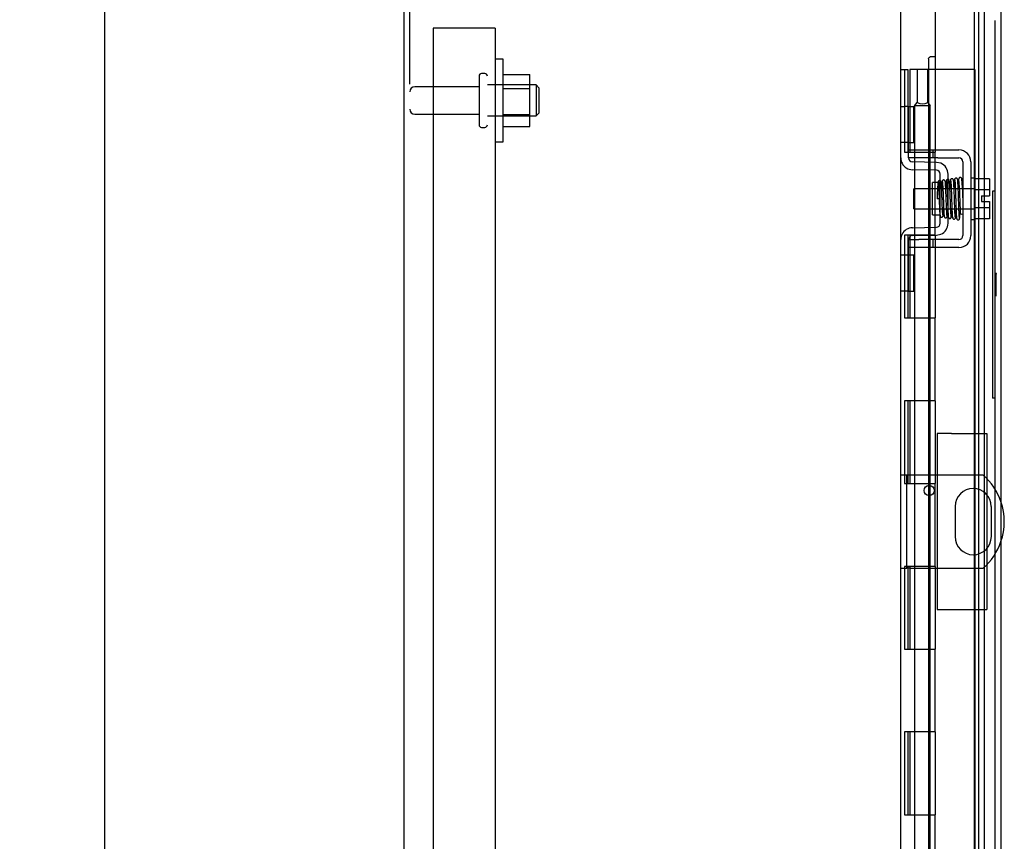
# Model space of a CAD drawing. Header units: inches. Extents: x 1 to 150, y -1 to 99.
# Tile 3 of 23: x 8 to 20, y 47 to 57. Entities that reach past the tile are written whole.
import ezdxf
from ezdxf.enums import TextEntityAlignment as Align
from ezdxf.lldxf.tags import DXFTag

# ---------------------------------------------------------------- set-up
doc = ezdxf.new("R2010")
doc.units = ezdxf.units.IN
doc.header["$MEASUREMENT"] = 0
for name, color, linetype in [('COM40153-1', 7, 'Continuous'), ('COM40153-2', 7, 'Continuous'), ('COM40674', 7, 'Continuous'), ('COM42667', 7, 'Continuous'), ('COM42780', 7, 'Continuous'), ('COM48430', 7, 'Continuous'), ('COM56229', 7, 'Continuous'), ('COM70219', 7, 'Continuous'), ('Default', 7, 'Continuous'), ('HNG10620-20B', 7, 'Continuous'), ('HNG10620-20C', 7, 'Continuous'), ('HNG10620-20P', 7, 'Continuous'), ('NTS166105', 7, 'Continuous'), ('QLB20183', 7, 'Continuous'), ('SCC19011', 7, 'Continuous'), ('SPR20265', 7, 'Continuous'), ('STD26094', 7, 'Continuous'), ('WAF25035', 7, 'Continuous'), ('WAF25059', 7, 'Continuous')]:
    doc.layers.add(name, color=color, linetype=linetype)
doc.styles.add('SEACAD_Times_New_Roman', font='times.ttf')
tags = doc.linetypes.add('HIDDEN2', pattern=[0.1875, 0.125, -0.0625]).pattern_tags.tags
tags[6:7] = [DXFTag(74, 4), DXFTag(75, 0), DXFTag(340, '0'), DXFTag(46, 0.0), DXFTag(50, 0.0), DXFTag(44, 0.0), DXFTag(45, 0.0)]
tags[4:5] = [DXFTag(74, 4), DXFTag(75, 0), DXFTag(340, '0'), DXFTag(46, 0.0), DXFTag(50, 0.0), DXFTag(44, 0.0), DXFTag(45, 0.0)]
doc.dimstyles.new('HAMMOND_(STH_-_120x80)', dxfattribs={"dimtxt": 0.6, "dimasz": 0.75, "dimexe": 0.3, "dimexo": 0.3, "dimgap": 0.15, "dimtad": 0, "dimtih": 1, "dimtoh": 1, "dimzin": 0, "dimdsep": 46, "dimtxsty": 'SEACAD_Times_New_Roman', "dimblk1": '_SE_FILLED', "dimblk2": '_SE_FILLED', "dimsah": 1, "dimcen": 0.3, "dimadec": 0, "dimazin": 0, "dimtfac": 0.8, "dimtofl": 0, "dimtmove": 1, "dimatfit": 3, "dimfxl": 1, "dimtolj": 1, "dimtzin": 0, "dimarcsym": 0})

# ---------------------------------------------------------------- blocks, each defined once
blk = doc.blocks.new('SE4')
at = {"layer": 'COM40153-1', "color": 7, "linetype": 'HIDDEN2'}
for p, q in [((19.036, 51.644), (19.108, 51.644)), ((19.108, 50.519), (19.108, 51.644)), ((19.108, 51.644), (19.144, 51.644)), ((19.144, 51.644), (20.033, 51.644)), ((19.693, 51.263), (19.693, 50.9)), ((20.13, 50.9), (20.13, 51.263)), ((19.036, 50.519), (19.108, 50.519)), ((19.144, 50.519), (19.108, 50.519)), ((19.144, 50.519), (20.033, 50.519))]:
    blk.add_line(p, q, dxfattribs=at)
blk.add_circle((19.38, 51.457), 0.0625, dxfattribs=at)
for centre, radius, start, end in [((19.536, 51.081), 0.75, 18.7969, 48.5904), ((19.911, 51.263), 0.218, 0, 180), ((19.911, 50.9), 0.219, 180, 0), ((19.536, 51.081), 0.75, 311.4096, 341.2031)]:
    blk.add_arc(centre, radius, start, end, dxfattribs=at)
at = {"layer": 'COM40153-1', "color": 7, "linetype": 'Continuous'}
blk.add_arc((19.536, 51.081), 0.75, 341.2031, 18.7969, dxfattribs=at)
at = {"layer": 'COM40153-2', "color": 7, "linetype": 'HIDDEN2'}
for p, q in [((19.649, 52.144), (19.474, 52.144)), ((19.474, 52.144), (19.474, 50.019)), ((19.649, 52.144), (20.074, 52.144)), ((20.074, 52.144), (20.074, 50.019)), ((19.474, 50.019), (19.649, 50.019)), ((19.649, 50.019), (20.074, 50.019))]:
    blk.add_line(p, q, dxfattribs=at)
at = {"layer": 'COM40674', "color": 7, "linetype": 'HIDDEN2'}
for p, q in [((14.015, 57.041), (13.39, 57.041)), ((13.39, 57.041), (13.39, 36.041)), ((14.14, 57.041), (14.015, 57.041)), ((14.14, 57.041), (14.14, 36.041))]:
    blk.add_line(p, q, dxfattribs=at)
at = {"layer": 'COM42667', "color": 7, "linetype": 'HIDDEN2'}
for p, q in [((19.131, 55.568), (19.256, 55.568)), ((19.256, 55.568), (19.423, 55.568)), ((19.423, 55.568), (19.483, 55.568)), ((19.423, 55.568), (19.423, 55.473)), ((19.483, 55.568), (19.739, 55.568)), ((19.131, 55.473), (19.131, 55.511)), ((19.256, 55.473), (19.131, 55.473)), ((19.423, 55.473), (19.256, 55.473)), ((19.483, 55.473), (19.423, 55.473)), ((19.483, 55.473), (19.739, 55.473)), ((19.787, 55.425), (19.787, 54.534)), ((19.882, 55.425), (19.882, 54.534)), ((19.131, 54.486), (19.256, 54.486)), ((19.131, 54.448), (19.131, 54.486)), ((19.423, 54.486), (19.256, 54.486)), ((19.483, 54.486), (19.423, 54.486)), ((19.423, 54.486), (19.423, 54.391)), ((19.739, 54.486), (19.483, 54.486)), ((19.256, 54.391), (19.131, 54.391)), ((19.423, 54.391), (19.256, 54.391)), ((19.483, 54.391), (19.423, 54.391)), ((19.739, 54.391), (19.483, 54.391))]:
    blk.add_line(p, q, dxfattribs=at)
for centre, radius, start, end in [((19.739, 55.425), 0.143, 0, 90), ((19.739, 55.425), 0.048, 0, 90), ((19.739, 54.534), 0.143, 270, 0), ((19.739, 54.534), 0.048, 270, 0)]:
    blk.add_arc(centre, radius, start, end, dxfattribs=at)
at = {"layer": 'COM42780', "color": 7, "linetype": 'HIDDEN2'}
for p, q in [((19.036, 56.095), (19.078, 56.095)), ((19.129, 56.095), (19.078, 56.095)), ((19.129, 56.095), (19.196, 56.095)), ((19.129, 55.658), (19.129, 56.095)), ((19.196, 55.658), (19.196, 56.095)), ((19.078, 55.658), (19.036, 55.658)), ((19.129, 55.658), (19.078, 55.658)), ((19.129, 55.658), (19.196, 55.658)), ((19.131, 55.511), (19.131, 55.658)), ((19.468, 55.419), (19.179, 55.424)), ((19.522, 55.408), (19.468, 55.419)), ((19.466, 55.324), (19.177, 55.33)), ((19.418, 54.784), (19.418, 55.174)), ((19.513, 55.174), (19.418, 55.174)), ((19.513, 54.683), (19.513, 55.276)), ((19.608, 54.683), (19.608, 55.276)), ((19.418, 54.784), (19.513, 54.784)), ((19.177, 54.629), (19.466, 54.635)), ((19.131, 54.301), (19.131, 54.448)), ((19.179, 54.534), (19.468, 54.54)), ((19.468, 54.54), (19.522, 54.551)), ((19.036, 54.301), (19.078, 54.301)), ((19.078, 54.301), (19.129, 54.301)), ((19.129, 54.301), (19.196, 54.301)), ((19.129, 53.864), (19.129, 54.301)), ((19.196, 53.864), (19.196, 54.301)), ((19.078, 53.864), (19.036, 53.864)), ((19.129, 53.864), (19.078, 53.864)), ((19.129, 53.864), (19.196, 53.864))]:
    blk.add_line(p, q, dxfattribs=at)
for centre, radius, start, end in [((19.179, 55.472), 0.143, 180, 206.9082), ((19.179, 55.472), 0.143, 206.9082, 269), ((19.179, 55.472), 0.048, 180, 269), ((19.465, 55.276), 0.143, 0, 66.6665), ((19.465, 55.276), 0.048, 0, 89), ((19.179, 54.486), 0.143, 91, 153.0918), ((19.465, 54.683), 0.048, 271, 0), ((19.465, 54.683), 0.143, 293.3335, 0), ((19.179, 54.486), 0.143, 153.0918, 180), ((19.179, 54.486), 0.048, 91, 180)]:
    blk.add_arc(centre, radius, start, end, dxfattribs=at)
at = {"layer": 'COM48430', "color": 7, "linetype": 'Continuous'}
for p, q in [((13.036, 58.433), (13.036, 34.649)), ((19.036, 34.675), (19.036, 58.408))]:
    blk.add_line(p, q, dxfattribs=at)
at = {"layer": 'COM48430', "color": 7, "linetype": 'HIDDEN2'}
for p, q in [((19.977, 35.815), (19.977, 57.268)), ((20.049, 35.815), (20.049, 57.268))]:
    blk.add_line(p, q, dxfattribs=at)
at = {"layer": 'COM56229', "color": 7, "linetype": 'Continuous'}
for p, q in [((19.451, 57.572), (19.451, 56.541)), ((20.246, 57.536), (20.246, 35.547))]:
    blk.add_line(p, q, dxfattribs=at)
at = {"layer": 'COM56229', "color": 7, "linetype": 'HIDDEN2'}
for p, q in [((19.371, 56.669), (19.371, 36.414)), ((19.397, 56.697), (19.451, 56.697))]:
    blk.add_line(p, q, dxfattribs=at)
blk.add_open_spline([(19.371, 56.669), (19.371, 56.672), (19.373, 56.676), (19.379, 56.685), (19.387, 56.691), (19.397, 56.697)], degree=3, knots=[0.2002495, 0.2002495, 0.2002495, 0.2002495, 0.5, 0.5, 1, 1, 1, 1], dxfattribs=at)
at = {"layer": 'COM70219', "color": 7, "linetype": 'HIDDEN2'}
for p, q in [((19.924, 57.26), (19.924, 57.01)), ((20.174, 57.13), (20.174, 57.01)), ((19.924, 57.01), (19.924, 36.073)), ((20.174, 57.01), (20.174, 36.073))]:
    blk.add_line(p, q, dxfattribs=at)
at = {"layer": 'HNG10620-20B', "color": 7, "linetype": 'Continuous'}
for p, q in [((19.036, 56.541), (19.063, 56.541)), ((19.063, 56.541), (19.08, 56.541)), ((19.08, 56.541), (19.123, 56.541)), ((19.08, 56.541), (19.08, 55.541)), ((19.123, 56.541), (19.123, 55.541)), ((19.08, 55.541), (19.189, 55.541)), ((19.189, 55.541), (19.451, 55.541)), ((19.451, 54.541), (19.451, 55.541)), ((19.189, 54.541), (19.08, 54.541)), ((19.08, 54.541), (19.08, 53.541)), ((19.123, 54.541), (19.123, 53.541)), ((19.451, 54.541), (19.189, 54.541)), ((19.08, 53.541), (19.189, 53.541)), ((19.189, 53.541), (19.451, 53.541)), ((19.451, 52.541), (19.451, 53.541)), ((19.189, 52.541), (19.08, 52.541)), ((19.08, 52.541), (19.08, 51.541)), ((19.123, 52.541), (19.123, 51.541)), ((19.451, 52.541), (19.189, 52.541)), ((19.08, 51.541), (19.189, 51.541)), ((19.189, 51.541), (19.451, 51.541)), ((19.451, 50.541), (19.451, 51.541)), ((19.189, 50.541), (19.08, 50.541)), ((19.08, 50.541), (19.08, 49.541)), ((19.123, 50.541), (19.123, 49.541)), ((19.451, 50.541), (19.189, 50.541)), ((19.08, 49.541), (19.189, 49.541)), ((19.189, 49.541), (19.451, 49.541)), ((19.451, 48.541), (19.451, 49.541)), ((19.189, 48.541), (19.08, 48.541)), ((19.08, 48.541), (19.08, 47.541)), ((19.123, 48.541), (19.123, 47.541)), ((19.451, 48.541), (19.189, 48.541)), ((19.08, 47.541), (19.189, 47.541)), ((19.189, 47.541), (19.451, 47.541)), ((19.451, 46.541), (19.451, 47.541))]:
    blk.add_line(p, q, dxfattribs=at)
at = {"layer": 'HNG10620-20C', "color": 7, "linetype": 'Continuous'}
for p, q in [((19.451, 56.541), (19.144, 56.541)), ((19.144, 56.541), (19.144, 55.541)), ((19.451, 56.541), (19.451, 55.541)), ((19.189, 55.541), (19.451, 55.541)), ((19.144, 54.541), (19.144, 53.541)), ((19.451, 54.541), (19.189, 54.541)), ((19.451, 54.541), (19.451, 53.541)), ((19.189, 53.541), (19.451, 53.541)), ((19.144, 52.541), (19.144, 51.541)), ((19.451, 52.541), (19.189, 52.541)), ((19.451, 52.541), (19.451, 51.541)), ((19.189, 51.541), (19.451, 51.541)), ((19.144, 50.541), (19.144, 49.541)), ((19.451, 50.541), (19.189, 50.541)), ((19.451, 50.541), (19.451, 49.541)), ((19.189, 49.541), (19.451, 49.541)), ((19.144, 48.541), (19.144, 47.541)), ((19.451, 48.541), (19.189, 48.541)), ((19.451, 48.541), (19.451, 47.541)), ((19.189, 47.541), (19.451, 47.541))]:
    blk.add_line(p, q, dxfattribs=at)
at = {"layer": 'HNG10620-20C', "color": 7, "linetype": 'HIDDEN2'}
for p, q in [((19.48, 56.541), (19.451, 56.541)), ((19.931, 56.541), (19.48, 56.541)), ((19.931, 56.541), (19.931, 36.541))]:
    blk.add_line(p, q, dxfattribs=at)
at = {"layer": 'HNG10620-20P', "color": 7, "linetype": 'HIDDEN2'}
for p, q in [((19.233, 56.541), (19.233, 56.141)), ((19.363, 56.141), (19.363, 56.541)), ((19.204, 56.103), (19.233, 56.141)), ((19.363, 56.141), (19.391, 56.103)), ((19.391, 56.103), (19.204, 56.103)), ((19.204, 56.103), (19.204, 36.541)), ((19.391, 36.541), (19.391, 56.103))]:
    blk.add_line(p, q, dxfattribs=at)
blk.add_arc((19.298, 56.257), 0.133, 240.8434, 299.1572, dxfattribs=at)
at = {"layer": 'NTS166105', "color": 7, "linetype": 'HIDDEN2'}
for p, q in [((14.236, 56.48), (14.556, 56.48)), ((14.556, 56.311), (14.556, 56.48)), ((14.236, 56.311), (14.556, 56.311)), ((14.556, 55.996), (14.556, 56.311)), ((14.236, 55.996), (14.556, 55.996)), ((14.556, 55.851), (14.556, 55.996)), ((14.236, 55.851), (14.556, 55.851))]:
    blk.add_line(p, q, dxfattribs=at)
at = {"layer": 'QLB20183', "color": 7, "linetype": 'HIDDEN2'}
for p, q in [((20.144, 55.072), (20.144, 54.697)), ((20.174, 55.072), (20.144, 55.072)), ((20.144, 54.697), (20.144, 52.947)), ((20.191, 54.077), (20.174, 54.077)), ((20.189, 54.069), (20.174, 54.069)), ((20.191, 54.062), (20.174, 54.062)), ((20.189, 54.032), (20.174, 54.032)), ((20.189, 54.077), (20.189, 54.069)), ((20.189, 54.067), (20.189, 54.069)), ((20.189, 54.032), (20.189, 54.062)), ((20.189, 54.035), (20.189, 54.043)), ((20.189, 54.038), (20.191, 54.038)), ((20.189, 53.886), (20.189, 54.032)), ((20.189, 54.017), (20.191, 54.017)), ((20.189, 53.886), (20.174, 53.886)), ((20.191, 53.936), (20.189, 53.936)), ((20.189, 53.85), (20.189, 53.886)), ((20.191, 53.886), (20.189, 53.886)), ((20.191, 53.884), (20.189, 53.884)), ((20.189, 53.85), (20.174, 53.85)), ((20.189, 53.827), (20.174, 53.827)), ((20.189, 53.815), (20.174, 53.815)), ((20.174, 53.813), (20.189, 53.813)), ((20.174, 53.812), (20.191, 53.812)), ((20.189, 53.827), (20.189, 53.85)), ((20.189, 53.849), (20.191, 53.849)), ((20.191, 53.838), (20.189, 53.838)), ((20.191, 53.836), (20.189, 53.836)), ((20.189, 53.815), (20.189, 53.827)), ((20.144, 52.947), (20.144, 52.572)), ((20.174, 52.572), (20.144, 52.572))]:
    blk.add_line(p, q, dxfattribs=at)
at = {"layer": 'SCC19011', "color": 7, "linetype": 'HIDDEN2'}
for p, q in [((20.108, 55.22), (19.927, 55.22)), ((20.108, 55.22), (20.108, 55.088)), ((19.195, 54.857), (19.195, 55.101)), ((19.927, 55.101), (19.195, 55.101)), ((20.108, 55.088), (19.927, 55.088)), ((20.108, 55.088), (20.108, 55.013)), ((20.013, 55.013), (20.013, 54.945)), ((20.013, 55.013), (20.108, 55.013)), ((20.013, 54.945), (20.108, 54.945)), ((20.108, 54.945), (20.108, 54.871)), ((19.195, 54.857), (19.927, 54.857)), ((20.108, 54.871), (19.927, 54.871)), ((20.108, 54.871), (20.108, 54.738)), ((20.108, 54.738), (19.927, 54.738))]:
    blk.add_line(p, q, dxfattribs=at)
at = {"layer": 'SPR20265', "color": 7, "linetype": 'HIDDEN2'}
blk.add_line((19.5, 54.979), (19.474, 54.979), dxfattribs=at)
for centre, radius, start, end in [((14.837, 54.802), 4.919, 0.0554, 4.8416), ((14.806, 54.801), 4.985, 0.0776, 4.8175)]:
    blk.add_arc(centre, radius, start, end, dxfattribs=at)
for start_param, end_param in [(3.158086, 6.283185), (0, 0.029802)]:
    blk.add_ellipse((19.773, 54.807), major_axis=(0.0175, 0), ratio=0.707107, start_param=start_param, end_param=end_param, dxfattribs=at)
for points, knots in [([(19.486, 55.182), (19.486, 55.18), (19.484, 55.173), (19.483, 55.155), (19.481, 55.13), (19.479, 55.098), (19.478, 55.061), (19.476, 55.02), (19.475, 54.995), (19.474, 54.979)], [0.1262894, 0.1262894, 0.1262894, 0.1262894, 0.2522008, 0.3777822, 0.5029693, 0.6277666, 0.7522043, 0.8763068, 1, 1, 1, 1]), ([(19.523, 55.179), (19.523, 55.182), (19.522, 55.188), (19.516, 55.195), (19.509, 55.199), (19.502, 55.199), (19.495, 55.197), (19.49, 55.192), (19.487, 55.187), (19.487, 55.183), (19.487, 55.181)], [0, 0, 0, 0, 0.171749, 0.337669, 0.486578, 0.613302, 0.730062, 0.835396, 0.925606, 1, 1, 1, 1]), ([(19.488, 55.179), (19.488, 55.177), (19.489, 55.174), (19.491, 55.161), (19.492, 55.144), (19.494, 55.118), (19.495, 55.081), (19.497, 55.035), (19.499, 54.995), (19.5, 54.962), (19.501, 54.933), (19.502, 54.904), (19.504, 54.873), (19.505, 54.841), (19.507, 54.811), (19.509, 54.788), (19.511, 54.774), (19.514, 54.766), (19.516, 54.762), (19.522, 54.757), (19.528, 54.756), (19.534, 54.756), (19.54, 54.759), (19.545, 54.765), (19.548, 54.773), (19.55, 54.784), (19.552, 54.809), (19.553, 54.837), (19.554, 54.855), (19.554, 54.856)], [0, 0, 0, 0, 0.0301196, 0.0586081, 0.0854574, 0.1106579, 0.1559788, 0.1946191, 0.2265241, 0.251638, 0.2721305, 0.295476, 0.3223375, 0.3527732, 0.3868757, 0.4231354, 0.4526394, 0.4739288, 0.486996, 0.4950834, 0.5008083, 0.5078207, 0.5159357, 0.5244266, 0.5428694, 0.5635015, 0.6072493, 0.6546651, 0.6589623, 0.6589623, 0.6589623, 0.6589623]), ([(19.544, 54.786), (19.544, 54.786), (19.544, 54.788), (19.543, 54.796), (19.542, 54.812), (19.541, 54.837), (19.539, 54.861), (19.538, 54.891), (19.536, 54.928), (19.535, 54.974), (19.533, 55.025), (19.531, 55.078), (19.529, 55.119), (19.527, 55.147), (19.525, 55.164), (19.524, 55.177), (19.523, 55.18), (19.523, 55.182)], [0.5391741, 0.5391741, 0.5391741, 0.5391741, 0.5497359, 0.5651073, 0.6087488, 0.6321173, 0.6564564, 0.6839586, 0.7158728, 0.7522082, 0.7929324, 0.8380353, 0.8875346, 0.913998, 0.9415612, 0.9702278, 1, 1, 1, 1]), ([(19.536, 55.189), (19.536, 55.186), (19.535, 55.182), (19.533, 55.167), (19.532, 55.149), (19.531, 55.127), (19.53, 55.111), (19.529, 55.103)], [0, 0, 0, 0, 0.0305969, 0.05952, 0.086773, 0.1123696, 0.137374, 0.137374, 0.137374, 0.137374]), ([(19.572, 55.189), (19.572, 55.19), (19.572, 55.192), (19.571, 55.194), (19.57, 55.197), (19.569, 55.2), (19.566, 55.202), (19.563, 55.205), (19.557, 55.207), (19.55, 55.206), (19.543, 55.202), (19.537, 55.194), (19.536, 55.188), (19.535, 55.185)], [0, 0, 0, 0, 0.035882, 0.073188, 0.112909, 0.155738, 0.202044, 0.251913, 0.361271, 0.485727, 0.637722, 0.812554, 1, 1, 1, 1]), ([(19.537, 55.186), (19.537, 55.186), (19.538, 55.186), (19.539, 55.182), (19.541, 55.166), (19.543, 55.135), (19.545, 55.099), (19.546, 55.062), (19.548, 55.028), (19.549, 54.999), (19.55, 54.975), (19.551, 54.952), (19.552, 54.925), (19.553, 54.894), (19.554, 54.859), (19.556, 54.823), (19.558, 54.791), (19.56, 54.768), (19.561, 54.765), (19.562, 54.764)], [0.0396375, 0.0396375, 0.0396375, 0.0396375, 0.0487241, 0.0953207, 0.1818139, 0.2595726, 0.3284618, 0.3883749, 0.4391767, 0.4807714, 0.5131139, 0.542495, 0.5805979, 0.6277082, 0.6838419, 0.7490668, 0.823466, 0.9070858, 0.990791, 0.990791, 0.990791, 0.990791]), ([(19.597, 54.769), (19.596, 54.769), (19.595, 54.772), (19.593, 54.794), (19.591, 54.825), (19.589, 54.86), (19.588, 54.894), (19.587, 54.926), (19.586, 54.952), (19.585, 54.975), (19.584, 54.999), (19.583, 55.028), (19.581, 55.062), (19.58, 55.1), (19.578, 55.137), (19.576, 55.17), (19.574, 55.187), (19.572, 55.192), (19.572, 55.192), (19.572, 55.192)], [0.0131614, 0.0131614, 0.0131614, 0.0131614, 0.0909302, 0.1731077, 0.2464975, 0.3110371, 0.3667215, 0.4135505, 0.4514828, 0.4807599, 0.5130148, 0.5545557, 0.6054108, 0.6655855, 0.7350644, 0.8138842, 0.9020994, 0.9498668, 0.9667033, 0.9667033, 0.9667033, 0.9667033]), ([(19.646, 54.762), (19.645, 54.765), (19.644, 54.771), (19.643, 54.788), (19.642, 54.808), (19.64, 54.839), (19.638, 54.881), (19.636, 54.931), (19.635, 54.975), (19.633, 55.01), (19.632, 55.04), (19.631, 55.069), (19.63, 55.098), (19.629, 55.129), (19.627, 55.157), (19.625, 55.18), (19.623, 55.194), (19.621, 55.203), (19.619, 55.208), (19.611, 55.214), (19.601, 55.215), (19.589, 55.207), (19.585, 55.193), (19.584, 55.18), (19.582, 55.152), (19.58, 55.122), (19.579, 55.105)], [0, 0, 0, 0, 0.0305768, 0.0594791, 0.0867008, 0.1122479, 0.1582281, 0.1975551, 0.2302279, 0.2562485, 0.2767839, 0.2989471, 0.3239655, 0.3518713, 0.3827213, 0.4161286, 0.4448147, 0.466193, 0.4802912, 0.4887473, 0.5040152, 0.5261078, 0.5470225, 0.5675516, 0.6111258, 0.6576751, 0.6576751, 0.6576751, 0.6576751]), ([(19.59, 55.186), (19.59, 55.185), (19.59, 55.184), (19.59, 55.178), (19.592, 55.163), (19.593, 55.139), (19.594, 55.115), (19.596, 55.084), (19.597, 55.044), (19.599, 54.997), (19.601, 54.942), (19.603, 54.884), (19.605, 54.838), (19.607, 54.806), (19.608, 54.785), (19.609, 54.769), (19.61, 54.763), (19.611, 54.76)], [0.5371436, 0.5371436, 0.5371436, 0.5371436, 0.5467738, 0.5621367, 0.6057245, 0.6290473, 0.6534634, 0.6814356, 0.713734, 0.7503896, 0.7913954, 0.8367921, 0.8866151, 0.9132661, 0.9410413, 0.9699536, 1, 1, 1, 1]), ([(19.637, 55.207), (19.636, 55.205), (19.635, 55.201), (19.633, 55.173), (19.631, 55.141), (19.63, 55.119), (19.629, 55.11)], [0, 0, 0, 0, 0.0928144, 0.1763824, 0.2507715, 0.2956084, 0.2956084, 0.2956084, 0.2956084]), ([(19.673, 55.204), (19.672, 55.207), (19.672, 55.211), (19.668, 55.216), (19.664, 55.22), (19.658, 55.222), (19.651, 55.222), (19.645, 55.22), (19.64, 55.215), (19.637, 55.21), (19.637, 55.206), (19.636, 55.204)], [0, 0, 0, 0, 0.147667, 0.223434, 0.298136, 0.43794, 0.563031, 0.685887, 0.803032, 0.90871, 1, 1, 1, 1]), ([(19.637, 55.203), (19.638, 55.201), (19.639, 55.197), (19.642, 55.17), (19.644, 55.134), (19.645, 55.095), (19.647, 55.057), (19.648, 55.023), (19.649, 54.994), (19.65, 54.97), (19.651, 54.944), (19.652, 54.913), (19.653, 54.876), (19.655, 54.837), (19.657, 54.798), (19.659, 54.765), (19.661, 54.749), (19.662, 54.746), (19.663, 54.746), (19.663, 54.746)], [0, 0, 0, 0, 0.0901151, 0.1716361, 0.2445232, 0.3086686, 0.3639725, 0.4103857, 0.4478611, 0.4768065, 0.5094392, 0.5512577, 0.6023326, 0.6627315, 0.7325648, 0.8118938, 0.9008895, 0.9492073, 0.9527343, 0.9527343, 0.9527343, 0.9527343]), ([(19.696, 54.754), (19.696, 54.754), (19.695, 54.756), (19.693, 54.77), (19.691, 54.801), (19.69, 54.839), (19.688, 54.877), (19.687, 54.913), (19.686, 54.944), (19.685, 54.97), (19.684, 54.995), (19.683, 55.023), (19.682, 55.057), (19.68, 55.095), (19.679, 55.135), (19.677, 55.172), (19.675, 55.194), (19.673, 55.204), (19.672, 55.206), (19.672, 55.207)], [0.054891, 0.054891, 0.054891, 0.054891, 0.0961125, 0.1831695, 0.2613409, 0.3305892, 0.3907936, 0.4419037, 0.4838688, 0.5166746, 0.5458002, 0.5835368, 0.6303253, 0.6861586, 0.7510429, 0.8249452, 0.9078284, 0.9527773, 1, 1, 1, 1]), ([(19.685, 55.209), (19.685, 55.201), (19.683, 55.191), (19.682, 55.162), (19.68, 55.139), (19.68, 55.122), (19.679, 55.114)], [0, 0, 0, 0, 0.1150047, 0.1737257, 0.2331549, 0.2762343, 0.2762343, 0.2762343, 0.2762343]), ([(19.721, 55.212), (19.721, 55.213), (19.721, 55.214), (19.721, 55.217), (19.72, 55.22), (19.718, 55.223), (19.716, 55.225), (19.713, 55.227), (19.71, 55.228), (19.705, 55.229), (19.699, 55.229), (19.692, 55.224), (19.686, 55.215), (19.685, 55.209), (19.685, 55.204)], [0, 0, 0, 0, 0.045056, 0.086229, 0.124988, 0.163044, 0.202115, 0.243689, 0.288908, 0.338607, 0.455438, 0.607761, 0.792001, 1, 1, 1, 1]), ([(19.688, 55.208), (19.688, 55.208), (19.689, 55.206), (19.691, 55.193), (19.692, 55.163), (19.694, 55.125), (19.696, 55.086), (19.697, 55.05), (19.698, 55.018), (19.699, 54.992), (19.7, 54.966), (19.701, 54.936), (19.702, 54.901), (19.704, 54.861), (19.705, 54.819), (19.707, 54.78), (19.709, 54.756), (19.711, 54.744), (19.711, 54.742), (19.712, 54.741)], [0.0616803, 0.0616803, 0.0616803, 0.0616803, 0.0948725, 0.18112, 0.2587764, 0.3276664, 0.3876449, 0.43854, 0.4802416, 0.5126801, 0.5421128, 0.5802796, 0.6274621, 0.6836649, 0.7489449, 0.8233649, 0.9069374, 0.9523037, 1, 1, 1, 1]), ([(19.747, 54.744), (19.746, 54.745), (19.746, 54.747), (19.744, 54.758), (19.742, 54.782), (19.74, 54.82), (19.739, 54.861), (19.737, 54.901), (19.736, 54.937), (19.735, 54.966), (19.734, 54.992), (19.733, 55.019), (19.732, 55.05), (19.731, 55.087), (19.729, 55.127), (19.727, 55.167), (19.725, 55.2), (19.723, 55.215), (19.722, 55.218), (19.721, 55.218)], [0, 0, 0, 0, 0.0467125, 0.0912045, 0.1733219, 0.2466176, 0.3110379, 0.36659, 0.413288, 0.4511006, 0.4802798, 0.5124664, 0.5539213, 0.6046829, 0.6647937, 0.7342677, 0.8131786, 0.9016438, 0.9470263, 0.9470263, 0.9470263, 0.9470263]), ([(19.737, 55.223), (19.737, 55.223), (19.735, 55.219), (19.733, 55.2), (19.731, 55.164), (19.73, 55.134), (19.729, 55.118), (19.729, 55.118)], [0.0505388, 0.0505388, 0.0505388, 0.0505388, 0.0986505, 0.1873611, 0.2665274, 0.3362875, 0.3371283, 0.3371283, 0.3371283, 0.3371283]), ([(19.774, 55.215), (19.773, 55.218), (19.773, 55.223), (19.769, 55.231), (19.763, 55.236), (19.757, 55.237), (19.753, 55.238), (19.749, 55.237), (19.746, 55.235), (19.743, 55.233), (19.74, 55.23), (19.739, 55.227), (19.738, 55.224), (19.737, 55.221), (19.737, 55.22)], [0, 0, 0, 0, 0.174153, 0.333945, 0.47646, 0.59716, 0.649734, 0.701139, 0.752042, 0.802639, 0.852867, 0.902545, 0.951555, 1, 1, 1, 1]), ([(19.597, 54.764), (19.598, 54.766), (19.599, 54.769), (19.6, 54.781), (19.602, 54.798), (19.603, 54.821), (19.604, 54.84), (19.604, 54.852)], [0, 0, 0, 0, 0.0302077, 0.0587687, 0.0856889, 0.1109692, 0.1441741, 0.1441741, 0.1441741, 0.1441741]), ([(19.647, 54.754), (19.647, 54.754), (19.648, 54.758), (19.65, 54.774), (19.652, 54.807), (19.654, 54.834), (19.654, 54.847)], [0.0502187, 0.0502187, 0.0502187, 0.0502187, 0.0980503, 0.1863449, 0.2651888, 0.332752, 0.332752, 0.332752, 0.332752]), ([(19.698, 54.753), (19.699, 54.76), (19.701, 54.769), (19.702, 54.797), (19.703, 54.819), (19.704, 54.835), (19.704, 54.843)], [0, 0, 0, 0, 0.113473, 0.1716002, 0.2305085, 0.2715062, 0.2715062, 0.2715062, 0.2715062]), ([(19.748, 54.743), (19.748, 54.744), (19.749, 54.751), (19.751, 54.773), (19.753, 54.806), (19.754, 54.829), (19.754, 54.838)], [0.0471701, 0.0471701, 0.0471701, 0.0471701, 0.0920646, 0.1748433, 0.2486488, 0.2900467, 0.2900467, 0.2900467, 0.2900467]), ([(19.562, 54.766), (19.562, 54.765), (19.562, 54.762), (19.564, 54.758), (19.566, 54.754), (19.57, 54.751), (19.576, 54.748), (19.583, 54.748), (19.59, 54.751), (19.594, 54.756), (19.597, 54.762), (19.598, 54.765), (19.598, 54.768)], [0, 0, 0, 0, 0.063176, 0.129473, 0.197366, 0.265212, 0.394679, 0.515177, 0.639946, 0.76535, 0.886036, 1, 1, 1, 1]), ([(19.61, 54.764), (19.611, 54.759), (19.612, 54.753), (19.619, 54.744), (19.624, 54.742), (19.629, 54.741), (19.632, 54.741), (19.636, 54.742), (19.64, 54.744), (19.643, 54.747), (19.645, 54.75), (19.646, 54.754), (19.646, 54.757), (19.647, 54.758)], [0, 0, 0, 0, 0.314139, 0.451364, 0.572135, 0.625408, 0.67627, 0.728029, 0.781154, 0.835554, 0.89067, 0.945715, 1, 1, 1, 1]), ([(19.663, 54.751), (19.663, 54.75), (19.663, 54.748), (19.663, 54.746), (19.664, 54.743), (19.666, 54.74), (19.668, 54.738), (19.671, 54.736), (19.674, 54.734), (19.678, 54.733), (19.684, 54.734), (19.692, 54.738), (19.698, 54.747), (19.699, 54.753), (19.699, 54.757)], [0, 0, 0, 0, 0.042091, 0.081647, 0.120191, 0.15929, 0.200316, 0.244307, 0.29197, 0.343782, 0.463061, 0.615509, 0.797242, 1, 1, 1, 1]), ([(19.711, 54.744), (19.712, 54.74), (19.712, 54.735), (19.718, 54.728), (19.726, 54.725), (19.733, 54.725), (19.739, 54.727), (19.744, 54.732), (19.747, 54.737), (19.747, 54.741), (19.747, 54.743)], [0, 0, 0, 0, 0.156089, 0.311601, 0.454811, 0.580816, 0.702069, 0.815536, 0.915769, 1, 1, 1, 1])]:
    blk.add_open_spline(points, degree=3, knots=knots, dxfattribs=at)
at = {"layer": 'STD26094', "color": 7, "linetype": 'HIDDEN2'}
for p, q in [((14.015, 56.491), (13.975, 56.491)), ((13.945, 56.461), (13.945, 55.871)), ((14.633, 56.354), (14.045, 56.354)), ((14.633, 56.354), (14.633, 55.979)), ((14.67, 56.316), (14.633, 56.354)), ((13.945, 56.331), (13.168, 56.331)), ((14.67, 56.016), (14.67, 56.316)), ((13.168, 56.001), (13.945, 56.001)), ((14.633, 55.979), (14.67, 56.016)), ((14.045, 55.979), (14.633, 55.979)), ((13.975, 55.841), (14.015, 55.841))]:
    blk.add_line(p, q, dxfattribs=at)
for centre, radius, start, end in [((13.975, 56.461), 0.03, 90, 180), ((14.015, 56.461), 0.03, 0, 90), ((13.168, 56.271), 0.06, 90, 180), ((13.168, 56.061), 0.06, 180, 270), ((13.975, 55.871), 0.03, 180, 270), ((14.015, 55.871), 0.03, 270, 0)]:
    blk.add_arc(centre, radius, start, end, dxfattribs=at)
at = {"layer": 'WAF25035', "color": 7, "linetype": 'HIDDEN2'}
for p, q in [((19.927, 55.229), (19.882, 55.229)), ((19.927, 55.229), (19.927, 54.729)), ((19.882, 54.729), (19.927, 54.729))]:
    blk.add_line(p, q, dxfattribs=at)
at = {"layer": 'WAF25059', "color": 7, "linetype": 'HIDDEN2'}
for p, q in [((14.236, 56.666), (14.14, 56.666)), ((14.236, 55.666), (14.236, 56.666)), ((14.14, 55.666), (14.236, 55.666))]:
    blk.add_line(p, q, dxfattribs=at)
blk = doc.blocks.new('DMBLK562')
at = {"layer": 'Default', "linetype": 'Continuous'}
for points in [[(13.858, 62.31), (13.108, 62.185), (13.858, 62.06)], [(19.496, 62.31), (19.496, 62.06), (20.246, 62.185)]]:
    blk.add_hatch(color=7, dxfattribs=at).paths.add_polyline_path(points)
at = {"layer": 'Default', "color": 7, "linetype": 'Continuous'}
for p, q in [((13.108, 56.361), (13.108, 62.485)), ((20.246, 57.836), (20.246, 62.485)), ((13.108, 62.185), (15.671, 62.185)), ((17.684, 62.185), (20.246, 62.185))]:
    blk.add_line(p, q, dxfattribs=at)
at = {"layer": 'Default', "color": 7, "linetype": 'Continuous', "style": 'SEACAD_Times_New_Roman'}
blk.add_text('7.14', height=0.6, dxfattribs=at).set_placement((15.881, 62.485), align=Align.TOP_LEFT)
blk = doc.blocks.new('_SE_FILLED')
at = {"color": 0}
blk.add_line((0, 0), (-1, 0), dxfattribs=at)
blk.add_solid([(0, 0), (-1, -0.1665), (-1, 0.1665), (0, 0)], dxfattribs=at)
blk = doc.blocks.new('DMBLK575')
at = {"layer": 'Default', "linetype": 'Continuous'}
for points in [[(9.297, 58.916), (9.547, 58.916), (9.422, 59.666)], [(9.297, 34.166), (9.422, 33.416), (9.547, 34.166)]]:
    blk.add_hatch(color=7, dxfattribs=at).paths.add_polyline_path(points)
at = {"layer": 'Default', "color": 7, "linetype": 'Continuous'}
for p, q in [((12.549, 59.666), (9.122, 59.666)), ((9.422, 59.666), (9.422, 47.051)), ((9.422, 46.241), (9.422, 33.416)), ((12.549, 33.416), (9.122, 33.416))]:
    blk.add_line(p, q, dxfattribs=at)
at = {"layer": 'Default', "color": 7, "linetype": 'Continuous', "style": 'SEACAD_Times_New_Roman'}
blk.add_text('26.25', height=0.6, dxfattribs=at).set_placement((8.399, 46.841), align=Align.TOP_LEFT)

msp = doc.modelspace()

# ---------------------------------------------------------------- block references
at = {"layer": 'Default'}
msp.add_blockref('SE4', (0, 0), dxfattribs=at)

# ---------------------------------------------------------------- dimensions: what is measured, and where the dimension line sits
at = {"layer": 'Default', "color": 7, "linetype": 'Continuous'}
dim = msp.add_linear_dim(base=(20.246, 62.185), p1=(13.108, 56.061), p2=(20.246, 57.536), text='\\A1;<>', dimstyle='HAMMOND_(STH_-_120x80)', override={"dimtmove": 0}, dxfattribs=at)
dim.commit()
dim.dimension.update_dxf_attribs({"geometry": 'DMBLK562', "text_midpoint": (16.677, 62.185), "dimtype": 160})
dim = msp.add_linear_dim(base=(9.422, 33.416), p1=(13.036, 59.666), p2=(12.849, 33.416), angle=90, text='\\A1;<>', dimstyle='HAMMOND_(STH_-_120x80)', override={"dimtmove": 0}, dxfattribs=at)
dim.commit()
dim.dimension.update_dxf_attribs({"geometry": 'DMBLK575', "text_midpoint": (9.422, 46.541), "dimtype": 160})

doc.saveas('drawing.dxf')
